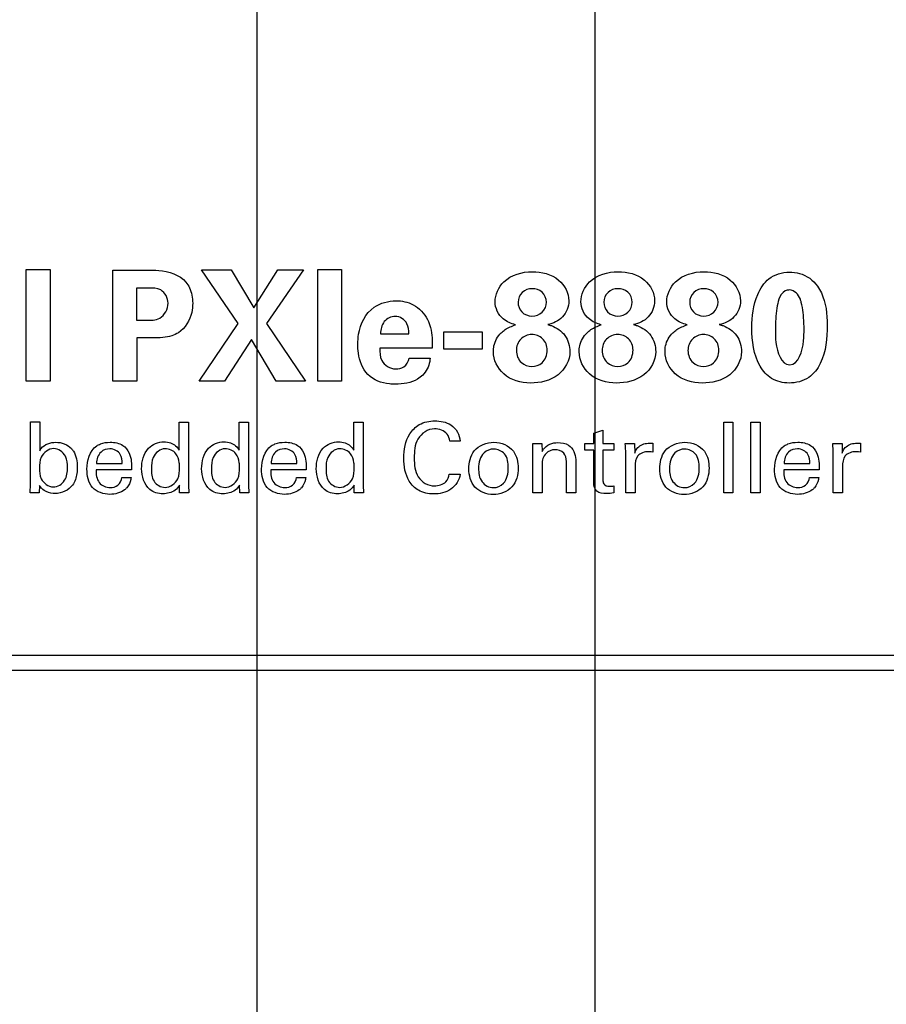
# Model space of a CAD drawing. Header units: inches. Extents: x 0.2 to 16.8, y 0.2 to 10.8.
# Tile 5 of 28: x 8.7 to 9.5, y 2.8 to 3.8. Entities that reach past the tile are written whole.
import ezdxf

# ---------------------------------------------------------------- set-up
doc = ezdxf.new("R2010")
doc.units = ezdxf.units.IN
doc.header["$LTSCALE"] = 0.935
doc.header["$MEASUREMENT"] = 0
doc.layers.get('0').update_dxf_attribs({"linetype": 'CONTINUOUS'})
doc.layers.add('DIMENSIONS', color=7, linetype='CONTINUOUS')
doc.styles.get("Standard").update_dxf_attribs({"font": 'txt', "width": 0.8})
doc.dimstyles.new('DIMSTYLE_1', dxfattribs={"dimtxt": 0.125, "dimasz": 0.18, "dimexe": 0.125, "dimexo": 0.0625, "dimgap": 0.09, "dimtad": 0, "dimtih": 1, "dimtoh": 1, "dimdec": 3, "dimzin": 4, "dimdsep": 46, "dimtxsty": 'STANDARD', "dimblk": '_FILLED', "dimblk1": '_FILLED', "dimblk2": '_FILLED', "dimcen": 0.09, "dimadec": 0, "dimazin": 0, "dimtp": 0.001, "dimtm": 0.001, "dimtfac": 1, "dimtdec": 3, "dimtofl": 0, "dimtmove": 0, "dimatfit": 3, "dimldrblk": '_FILLED', "dimfxl": 1, "dimtolj": 1, "dimtzin": 4, "dimarcsym": 0})

# ---------------------------------------------------------------- blocks, each defined once
blk = doc.blocks.new('*D0')
at = {"layer": 'DIMENSIONS', "color": 2, "linetype": 'CONTINUOUS'}
blk.add_line((8.68228, 4.04979), (11.47517, 4.04979), dxfattribs=at)
at = {"layer": 'DIMENSIONS', "color": 2, "linetype": 'CONTINUOUS', "insert": (11.53767, 4.11229), "char_height": 0.125, "width": 1.225, "attachment_point": 1, "line_spacing_factor": 0.9}
blk.add_mtext('.790{\\Ftxt.shx;\\W1.000000;\\H0.125000; }[20.08]', dxfattribs=at)
blk = doc.blocks.new('_FILLED')
at = {"color": 0, "linetype": 'BYBLOCK'}
blk.add_solid([(0, 0), (-1, 0.1736), (-1, -0.1736)], dxfattribs=at)
blk = doc.blocks.new('*D1')
at = {"layer": 'DIMENSIONS', "color": 2, "linetype": 'CONTINUOUS'}
blk.add_line((8.39478, 3.76229), (8.39478, 2.41735), dxfattribs=at)
at = {"layer": 'DIMENSIONS', "color": 2, "linetype": 'CONTINUOUS', "insert": (8.33228, 2.35485), "char_height": 0.125, "width": 1.325, "attachment_point": 3, "rotation": 90, "line_spacing_factor": 0.9}
blk.add_mtext('1.872{\\Ftxt.shx;\\W1.000000;\\H0.125000; }[47.54]', dxfattribs=at)
blk = doc.blocks.new('*D4')
at = {"layer": 'DIMENSIONS', "color": 2, "linetype": 'CONTINUOUS'}
blk.add_line((9.41805, 4.9798), (11.44045, 4.9798), dxfattribs=at)
at = {"layer": 'DIMENSIONS', "color": 2, "linetype": 'CONTINUOUS', "insert": (11.50295, 5.0423), "char_height": 0.125, "width": 1.225, "attachment_point": 1, "line_spacing_factor": 0.9}
blk.add_mtext('1.720{\\Ftxt.shx;\\W1.000000;\\H0.125000; }[43.7]', dxfattribs=at)
blk = doc.blocks.new('*D5')
at = {"layer": 'DIMENSIONS', "color": 2, "linetype": 'CONTINUOUS'}
blk.add_line((9.30238, 5.90125), (11.44045, 5.90125), dxfattribs=at)
at = {"layer": 'DIMENSIONS', "color": 2, "linetype": 'CONTINUOUS', "insert": (11.50295, 5.96375), "char_height": 0.125, "width": 1.225, "attachment_point": 1, "line_spacing_factor": 0.9}
blk.add_mtext('2.642{\\Ftxt.shx;\\W1.000000;\\H0.125000; }[67.1]', dxfattribs=at)
blk = doc.blocks.new('*D6')
at = {"layer": 'DIMENSIONS', "color": 2, "linetype": 'CONTINUOUS'}
blk.add_line((9.30188, 6.8002), (11.44045, 6.8002), dxfattribs=at)
at = {"layer": 'DIMENSIONS', "color": 2, "linetype": 'CONTINUOUS', "insert": (11.50295, 6.8627), "char_height": 0.125, "width": 1.325, "attachment_point": 1, "line_spacing_factor": 0.9}
blk.add_mtext('3.541{\\Ftxt.shx;\\W1.000000;\\H0.125000; }[89.94]', dxfattribs=at)
blk = doc.blocks.new('*D7')
at = {"layer": 'DIMENSIONS', "color": 2, "linetype": 'CONTINUOUS'}
blk.add_line((9.10228, 7.30884), (11.44045, 7.30884), dxfattribs=at)
at = {"layer": 'DIMENSIONS', "color": 2, "linetype": 'CONTINUOUS', "insert": (11.50295, 7.37134), "char_height": 0.125, "width": 1.425, "attachment_point": 1, "line_spacing_factor": 0.9}
blk.add_mtext('4.049{\\Ftxt.shx;\\W1.000000;\\H0.125000; }[102.86]', dxfattribs=at)
blk = doc.blocks.new('*D10')
at = {"layer": 'DIMENSIONS', "color": 2, "linetype": 'CONTINUOUS'}
blk.add_line((9.23052, 4.79227), (9.23052, 2.41735), dxfattribs=at)
at = {"layer": 'DIMENSIONS', "color": 2, "linetype": 'CONTINUOUS', "insert": (9.16802, 2.35485), "char_height": 0.125, "width": 1.325, "attachment_point": 3, "rotation": 90, "line_spacing_factor": 0.9}
blk.add_mtext('1.036{\\Ftxt.shx;\\W1.000000;\\H0.125000; }[26.31]', dxfattribs=at)
blk = doc.blocks.new('*D11')
at = {"layer": 'DIMENSIONS', "color": 2, "linetype": 'CONTINUOUS'}
blk.add_line((8.89588, 4.79227), (8.89588, 2.41735), dxfattribs=at)
at = {"layer": 'DIMENSIONS', "color": 2, "linetype": 'CONTINUOUS', "insert": (8.83338, 2.35485), "char_height": 0.125, "width": 1.325, "attachment_point": 3, "rotation": 90, "line_spacing_factor": 0.9}
blk.add_mtext('1.370{\\Ftxt.shx;\\W1.000000;\\H0.125000; }[34.81]', dxfattribs=at)
blk = doc.blocks.new('*D12')
at = {"layer": 'DIMENSIONS', "color": 2, "linetype": 'CONTINUOUS'}
for p, q in [((8.35848, 4.79227), (8.35848, 2.68882)), ((8.35848, 2.68882), (8.06544, 2.56417)), ((8.06544, 2.56417), (8.06544, 2.41735))]:
    blk.add_line(p, q, dxfattribs=at)
at = {"layer": 'DIMENSIONS', "color": 2, "linetype": 'CONTINUOUS', "insert": (8.00294, 2.35485), "char_height": 0.125, "width": 1.325, "attachment_point": 3, "rotation": 90, "line_spacing_factor": 0.9}
blk.add_mtext('1.908{\\Ftxt.shx;\\W1.000000;\\H0.125000; }[48.46]', dxfattribs=at)

msp = doc.modelspace()

# ---------------------------------------------------------------- linework, layer by layer
at = {"color": 40, "linetype": 'CONTINUOUS'}
for p, q in [((8.66755, 3.53193), (8.69123, 3.53193)), ((8.66755, 3.42115), (8.66755, 3.53193)), ((8.69123, 3.53193), (8.69123, 3.42115)), ((8.75328, 3.53132), (8.78736, 3.53132)), ((8.75328, 3.42115), (8.75328, 3.53132)), ((8.84131, 3.53162), (8.87049, 3.53162)), ((8.87753, 3.4783), (8.84131, 3.53162)), ((8.87049, 3.53162), (8.89281, 3.49403)), ((8.89281, 3.49403), (8.91664, 3.53162)), ((8.94201, 3.53162), (8.90564, 3.47845)), ((8.91664, 3.53162), (8.94201, 3.53162)), ((8.95624, 3.53193), (8.97992, 3.53193)), ((8.95624, 3.42115), (8.95624, 3.53193)), ((8.97992, 3.53193), (8.97992, 3.42115)), ((8.78858, 3.51344), (8.77666, 3.51344)), ((8.77666, 3.51344), (8.77666, 3.48165)), ((8.77666, 3.48165), (8.78614, 3.48165)), ((8.83872, 3.42115), (8.87753, 3.4783)), ((8.90564, 3.47845), (8.94415, 3.42115)), ((8.79332, 3.46408), (8.77727, 3.46408)), ((8.77727, 3.46408), (8.77727, 3.42115)), ((8.89051, 3.46271), (8.86408, 3.42115)), ((8.91512, 3.42115), (8.89051, 3.46271)), ((9.01844, 3.46821), (9.0464, 3.46821)), ((9.08126, 3.4702), (9.11915, 3.4702)), ((9.08126, 3.45294), (9.08126, 3.4702)), ((9.11915, 3.4702), (9.11915, 3.45294)), ((9.06947, 3.454), (9.01767, 3.454)), ((9.11915, 3.45294), (9.08126, 3.45294)), ((9.04686, 3.44407), (9.06748, 3.44407)), ((8.69123, 3.42115), (8.66755, 3.42115)), ((8.77727, 3.42115), (8.75328, 3.42115)), ((8.86408, 3.42115), (8.83872, 3.42115)), ((8.94415, 3.42115), (8.91512, 3.42115)), ((8.97992, 3.42115), (8.95624, 3.42115)), ((8.67179, 3.38095), (8.68093, 3.38095)), ((8.67179, 3.31947), (8.67179, 3.38095)), ((8.68093, 3.38095), (8.68093, 3.35244)), ((8.81914, 3.38085), (8.82828, 3.38085)), ((8.81914, 3.35293), (8.81914, 3.38085)), ((8.82828, 3.38085), (8.82828, 3.31849)), ((8.87856, 3.38085), (8.8877, 3.38085)), ((8.87856, 3.35293), (8.87856, 3.38085)), ((8.8877, 3.38085), (8.8877, 3.31849)), ((8.99206, 3.38085), (9.0012, 3.38085)), ((8.99206, 3.35293), (8.99206, 3.38085)), ((9.0012, 3.38085), (9.0012, 3.31849)), ((9.22954, 3.36995), (9.23859, 3.37288)), ((9.23859, 3.37288), (9.23859, 3.35974)), ((9.35821, 3.38085), (9.36736, 3.38085)), ((9.35821, 3.31072), (9.35821, 3.38085)), ((9.36736, 3.38085), (9.36736, 3.31072)), ((9.38525, 3.38085), (9.39439, 3.38085)), ((9.38525, 3.31072), (9.38525, 3.38085)), ((9.39439, 3.38085), (9.39439, 3.31072)), ((9.22954, 3.35974), (9.22954, 3.36995)), ((9.09738, 3.36198), (9.08698, 3.36198)), ((9.16915, 3.35955), (9.17829, 3.35955)), ((9.16925, 3.35391), (9.16915, 3.35955)), ((9.16925, 3.31072), (9.16925, 3.35391)), ((9.17829, 3.35955), (9.17839, 3.35167)), ((9.22089, 3.35974), (9.22954, 3.35974)), ((9.22089, 3.35303), (9.22089, 3.35974)), ((9.23859, 3.35974), (9.24949, 3.35974)), ((9.24949, 3.35974), (9.24949, 3.35303)), ((9.26076, 3.35955), (9.27, 3.35955)), ((9.27, 3.35955), (9.2702, 3.35011)), ((9.28819, 3.35994), (9.28819, 3.35099)), ((9.46616, 3.35955), (9.47541, 3.35955)), ((9.47541, 3.35955), (9.4756, 3.35011)), ((9.4936, 3.35994), (9.4936, 3.35099)), ((9.21176, 3.34389), (9.21176, 3.31072)), ((9.22954, 3.35303), (9.22089, 3.35303)), ((9.22954, 3.32044), (9.22954, 3.35303)), ((9.24949, 3.35303), (9.23859, 3.35303)), ((9.23859, 3.35303), (9.23859, 3.32375)), ((9.26125, 3.31072), (9.26125, 3.34962)), ((9.28644, 3.35138), (9.28382, 3.35147)), ((9.28819, 3.35099), (9.28644, 3.35138)), ((9.46665, 3.31072), (9.46665, 3.34962)), ((9.49185, 3.35138), (9.48922, 3.35147)), ((9.4936, 3.35099), (9.49185, 3.35138)), ((8.73714, 3.3399), (8.76253, 3.3399)), ((8.91007, 3.3399), (8.93545, 3.3399)), ((9.17839, 3.33883), (9.17839, 3.31072)), ((9.20242, 3.31072), (9.20242, 3.34175)), ((9.27049, 3.33669), (9.27049, 3.31072)), ((9.41803, 3.3399), (9.44341, 3.3399)), ((9.4759, 3.33669), (9.4759, 3.31072)), ((8.77187, 3.33348), (8.73675, 3.33348)), ((8.76224, 3.32599), (8.77138, 3.32599)), ((8.94479, 3.33348), (8.90967, 3.33348)), ((8.93516, 3.32599), (8.9443, 3.32599)), ((9.08649, 3.3292), (9.09719, 3.3292)), ((9.45275, 3.33348), (9.41764, 3.33348)), ((9.44312, 3.32599), (9.45227, 3.32599)), ((8.67159, 3.31072), (8.67179, 3.31947)), ((8.68064, 3.31811), (8.68044, 3.31072)), ((8.81952, 3.31072), (8.81933, 3.31849)), ((8.82828, 3.31849), (8.82867, 3.31072)), ((8.87894, 3.31072), (8.87876, 3.31849)), ((8.8877, 3.31849), (8.88809, 3.31072)), ((8.99244, 3.31072), (8.99225, 3.31849)), ((9.0012, 3.31849), (9.00159, 3.31072)), ((9.24949, 3.31772), (9.24949, 3.31062)), ((8.68044, 3.31072), (8.67159, 3.31072)), ((8.82867, 3.31072), (8.81952, 3.31072)), ((8.88809, 3.31072), (8.87894, 3.31072)), ((9.00159, 3.31072), (8.99244, 3.31072)), ((9.17839, 3.31072), (9.16925, 3.31072)), ((9.21176, 3.31072), (9.20242, 3.31072)), ((9.27049, 3.31072), (9.26125, 3.31072)), ((9.36736, 3.31072), (9.35821, 3.31072)), ((9.39439, 3.31072), (9.38525, 3.31072)), ((9.4759, 3.31072), (9.46665, 3.31072))]:
    msp.add_line(p, q, dxfattribs=at)
at = {"color": 7, "linetype": 'CONTINUOUS'}
for p, q in [((8.00178, 3.15013), (9.95728, 3.15013)), ((7.57328, 3.13513), (9.97228, 3.13513))]:
    msp.add_line(p, q, dxfattribs=at)
at = {"color": 40, "linetype": 'CONTINUOUS'}
for points, knots in [([(8.78736, 3.53132), (8.79116, 3.53132), (8.80454, 3.53136), (8.81944, 3.52677), (8.82571, 3.51925)], [0, 0, 0, 0, 0.279695, 1, 1, 1, 1]), ([(9.13184, 3.49984), (9.13184, 3.50704), (9.13995, 3.52469), (9.1587, 3.52964), (9.16867, 3.52964)], [0, 0, 0, 0, 0.419375, 1, 1, 1, 1]), ([(9.16867, 3.52964), (9.17779, 3.52964), (9.19594, 3.52574), (9.20488, 3.50843), (9.20488, 3.50076)], [0, 0, 0, 0, 0.543357, 1, 1, 1, 1]), ([(9.21682, 3.49984), (9.21682, 3.50704), (9.22492, 3.52469), (9.24368, 3.52964), (9.25364, 3.52964)], [0, 0, 0, 0, 0.419368, 1, 1, 1, 1]), ([(9.25364, 3.52964), (9.26277, 3.52964), (9.28091, 3.52574), (9.28985, 3.50843), (9.28985, 3.50076)], [0, 0, 0, 0, 0.543357, 1, 1, 1, 1]), ([(9.30179, 3.49984), (9.30179, 3.50704), (9.3099, 3.52469), (9.32865, 3.52964), (9.33861, 3.52964)], [0, 0, 0, 0, 0.419375, 1, 1, 1, 1]), ([(9.33861, 3.52964), (9.34774, 3.52964), (9.36589, 3.52574), (9.37483, 3.50843), (9.37483, 3.50076)], [0, 0, 0, 0, 0.543364, 1, 1, 1, 1]), ([(9.38615, 3.47417), (9.38615, 3.4853), (9.38824, 3.50318), (9.4019, 3.52507), (9.41619, 3.52933), (9.42328, 3.52933)], [0, 0, 0, 0, 0.452002, 0.711854, 1, 1, 1, 1]), ([(9.42328, 3.52933), (9.42668, 3.52933), (9.43735, 3.52808), (9.44707, 3.52132), (9.45109, 3.51527)], [0, 0, 0, 0, 0.318726, 1, 1, 1, 1]), ([(8.82571, 3.51925), (8.82707, 3.51759), (8.83113, 3.5114), (8.83244, 3.50381), (8.83244, 3.49862)], [0, 0, 0, 0, 0.292159, 1, 1, 1, 1]), ([(8.80799, 3.49847), (8.80799, 3.50345), (8.80273, 3.5138), (8.7927, 3.51344), (8.78858, 3.51344)], [0, 0, 0, 0, 0.547149, 1, 1, 1, 1]), ([(9.16852, 3.51283), (9.16503, 3.51283), (9.15755, 3.51048), (9.15461, 3.50304), (9.15461, 3.49954)], [0, 0, 0, 0, 0.498846, 1, 1, 1, 1]), ([(9.18272, 3.49954), (9.18272, 3.50315), (9.17953, 3.51069), (9.17197, 3.51283), (9.16852, 3.51283)], [0, 0, 0, 0, 0.51143, 1, 1, 1, 1]), ([(9.25349, 3.51283), (9.25, 3.51283), (9.24252, 3.51048), (9.23958, 3.50304), (9.23958, 3.49954)], [0, 0, 0, 0, 0.498871, 1, 1, 1, 1]), ([(9.2677, 3.49954), (9.2677, 3.50315), (9.2645, 3.51069), (9.25694, 3.51283), (9.25349, 3.51283)], [0, 0, 0, 0, 0.511514, 1, 1, 1, 1]), ([(9.33846, 3.51283), (9.33497, 3.51283), (9.3275, 3.51048), (9.32456, 3.50304), (9.32456, 3.49954)], [0, 0, 0, 0, 0.498743, 1, 1, 1, 1]), ([(9.35267, 3.49954), (9.35267, 3.50315), (9.34947, 3.51069), (9.34191, 3.51283), (9.33846, 3.51283)], [0, 0, 0, 0, 0.511393, 1, 1, 1, 1]), ([(9.42343, 3.51161), (9.42197, 3.51161), (9.41696, 3.51052), (9.41398, 3.5057), (9.41289, 3.50244)], [0, 0, 0, 0, 0.297966, 1, 1, 1, 1]), ([(9.43505, 3.49923), (9.43483, 3.5003), (9.43343, 3.50582), (9.42815, 3.51161), (9.42343, 3.51161)], [0, 0, 0, 0, 0.188448, 1, 1, 1, 1]), ([(9.45109, 3.51527), (9.45253, 3.51316), (9.45931, 3.50158), (9.46072, 3.48757), (9.46072, 3.47677)], [0, 0, 0, 0, 0.19081, 1, 1, 1, 1]), ([(9.03372, 3.50091), (9.03956, 3.50091), (9.05254, 3.49839), (9.0619, 3.48837), (9.06489, 3.48227)], [0, 0, 0, 0, 0.46247, 1, 1, 1, 1]), ([(9.15201, 3.47707), (9.14774, 3.47841), (9.13734, 3.48221), (9.13184, 3.49359), (9.13184, 3.49984)], [0, 0, 0, 0, 0.416841, 1, 1, 1, 1]), ([(9.20488, 3.50076), (9.20488, 3.49505), (9.20021, 3.48351), (9.18933, 3.47821), (9.18394, 3.47738)], [0, 0, 0, 0, 0.511281, 1, 1, 1, 1]), ([(9.23698, 3.47707), (9.23272, 3.47841), (9.22231, 3.48221), (9.21682, 3.49359), (9.21682, 3.49984)], [0, 0, 0, 0, 0.416822, 1, 1, 1, 1]), ([(9.28985, 3.50076), (9.28985, 3.49505), (9.28518, 3.48351), (9.27431, 3.47821), (9.26892, 3.47738)], [0, 0, 0, 0, 0.511265, 1, 1, 1, 1]), ([(9.32196, 3.47707), (9.31769, 3.47841), (9.30728, 3.48221), (9.30179, 3.49359), (9.30179, 3.49984)], [0, 0, 0, 0, 0.416898, 1, 1, 1, 1]), ([(9.37483, 3.50076), (9.37483, 3.49505), (9.37016, 3.48351), (9.35928, 3.47821), (9.35389, 3.47738)], [0, 0, 0, 0, 0.511271, 1, 1, 1, 1]), ([(9.41289, 3.50244), (9.41196, 3.49956), (9.40991, 3.48969), (9.40937, 3.47964), (9.40937, 3.47264)], [0, 0, 0, 0, 0.302466, 1, 1, 1, 1]), ([(8.78614, 3.48165), (8.79079, 3.48165), (8.80207, 3.48123), (8.80799, 3.49288), (8.80799, 3.49847)], [0, 0, 0, 0, 0.453989, 1, 1, 1, 1]), ([(8.83244, 3.49862), (8.83244, 3.49553), (8.83143, 3.48451), (8.82509, 3.47364), (8.81838, 3.46928)], [0, 0, 0, 0, 0.278133, 1, 1, 1, 1]), ([(8.99598, 3.45797), (8.99598, 3.46122), (8.99664, 3.47465), (9.00356, 3.48862), (9.01202, 3.49449)], [0, 0, 0, 0, 0.239919, 1, 1, 1, 1]), ([(9.15461, 3.49954), (9.15461, 3.49608), (9.1572, 3.48856), (9.16475, 3.48579), (9.16836, 3.48579)], [0, 0, 0, 0, 0.489478, 1, 1, 1, 1]), ([(9.16836, 3.48579), (9.17194, 3.48579), (9.17969, 3.48816), (9.18272, 3.49589), (9.18272, 3.49954)], [0, 0, 0, 0, 0.495394, 1, 1, 1, 1]), ([(9.23958, 3.49954), (9.23958, 3.49608), (9.24217, 3.48856), (9.24973, 3.48579), (9.25334, 3.48579)], [0, 0, 0, 0, 0.48947, 1, 1, 1, 1]), ([(9.25334, 3.48579), (9.25692, 3.48579), (9.26467, 3.48816), (9.2677, 3.49589), (9.2677, 3.49954)], [0, 0, 0, 0, 0.495394, 1, 1, 1, 1]), ([(9.32456, 3.49954), (9.32456, 3.49608), (9.32715, 3.48856), (9.3347, 3.48579), (9.33831, 3.48579)], [0, 0, 0, 0, 0.489494, 1, 1, 1, 1]), ([(9.33831, 3.48579), (9.34189, 3.48579), (9.34964, 3.48816), (9.35267, 3.49589), (9.35267, 3.49954)], [0, 0, 0, 0, 0.49541, 1, 1, 1, 1]), ([(9.4378, 3.47295), (9.4378, 3.47493), (9.4375, 3.48373), (9.43691, 3.49265), (9.43505, 3.49923)], [0, 0, 0, 0, 0.225185, 1, 1, 1, 1]), ([(9.03295, 3.48548), (9.02895, 3.48548), (9.02026, 3.48122), (9.01865, 3.4724), (9.01844, 3.46821)], [0, 0, 0, 0, 0.488698, 1, 1, 1, 1]), ([(9.0464, 3.46821), (9.0464, 3.47158), (9.04598, 3.47995), (9.03754, 3.48548), (9.03295, 3.48548)], [0, 0, 0, 0, 0.423577, 1, 1, 1, 1]), ([(9.06489, 3.48227), (9.06614, 3.47973), (9.06947, 3.47062), (9.06979, 3.46078), (9.06947, 3.454)], [0, 0, 0, 0, 0.294216, 1, 1, 1, 1]), ([(9.13795, 3.46913), (9.13914, 3.47028), (9.1433, 3.47381), (9.14845, 3.47584), (9.15201, 3.47707)], [0, 0, 0, 0, 0.305883, 1, 1, 1, 1]), ([(9.18394, 3.47738), (9.18518, 3.47702), (9.19176, 3.47522), (9.19784, 3.4709), (9.20106, 3.46638)], [0, 0, 0, 0, 0.187549, 1, 1, 1, 1]), ([(9.22293, 3.46913), (9.22412, 3.47028), (9.22828, 3.47381), (9.23343, 3.47584), (9.23698, 3.47707)], [0, 0, 0, 0, 0.305893, 1, 1, 1, 1]), ([(9.26892, 3.47738), (9.27015, 3.47702), (9.27673, 3.47522), (9.28281, 3.4709), (9.28604, 3.46638)], [0, 0, 0, 0, 0.187567, 1, 1, 1, 1]), ([(9.3079, 3.46913), (9.30909, 3.47028), (9.31325, 3.47381), (9.3184, 3.47584), (9.32196, 3.47707)], [0, 0, 0, 0, 0.305893, 1, 1, 1, 1]), ([(9.35389, 3.47738), (9.35513, 3.47702), (9.36171, 3.47522), (9.36779, 3.4709), (9.37101, 3.46638)], [0, 0, 0, 0, 0.187549, 1, 1, 1, 1]), ([(9.42298, 3.41947), (9.41702, 3.41947), (9.405, 3.42221), (9.38832, 3.44158), (9.38615, 3.46121), (9.38615, 3.47417)], [0, 0, 0, 0, 0.243634, 0.470359, 1, 1, 1, 1]), ([(9.40937, 3.47264), (9.40937, 3.46825), (9.40931, 3.45648), (9.41497, 3.4375), (9.42359, 3.4375)], [0, 0, 0, 0, 0.337603, 1, 1, 1, 1]), ([(9.46072, 3.47677), (9.46072, 3.46392), (9.45922, 3.44422), (9.44318, 3.42265), (9.42971, 3.41947), (9.42298, 3.41947)], [0, 0, 0, 0, 0.5022, 0.736954, 1, 1, 1, 1]), ([(9.42359, 3.4375), (9.43272, 3.4375), (9.43769, 3.45718), (9.4378, 3.46903), (9.4378, 3.47295)], [0, 0, 0, 0, 0.700051, 1, 1, 1, 1]), ([(8.81838, 3.46928), (8.81637, 3.46799), (8.80837, 3.46447), (8.79954, 3.46408), (8.79332, 3.46408)], [0, 0, 0, 0, 0.277557, 1, 1, 1, 1]), ([(9.13016, 3.45049), (9.13016, 3.45242), (9.13074, 3.45928), (9.13442, 3.46571), (9.13795, 3.46913)], [0, 0, 0, 0, 0.282087, 1, 1, 1, 1]), ([(9.1682, 3.46745), (9.16426, 3.46745), (9.1558, 3.46423), (9.15293, 3.45572), (9.15293, 3.45171)], [0, 0, 0, 0, 0.495638, 1, 1, 1, 1]), ([(9.18349, 3.45201), (9.18349, 3.45609), (9.1804, 3.46454), (9.17202, 3.46745), (9.1682, 3.46745)], [0, 0, 0, 0, 0.516557, 1, 1, 1, 1]), ([(9.21513, 3.45049), (9.21513, 3.45242), (9.21571, 3.45928), (9.21939, 3.46571), (9.22293, 3.46913)], [0, 0, 0, 0, 0.282094, 1, 1, 1, 1]), ([(9.25318, 3.46745), (9.24923, 3.46745), (9.24077, 3.46423), (9.2379, 3.45572), (9.2379, 3.45171)], [0, 0, 0, 0, 0.495624, 1, 1, 1, 1]), ([(9.26846, 3.45201), (9.26846, 3.45609), (9.26537, 3.46454), (9.25699, 3.46745), (9.25318, 3.46745)], [0, 0, 0, 0, 0.516557, 1, 1, 1, 1]), ([(9.30011, 3.45049), (9.30011, 3.45242), (9.30069, 3.45928), (9.30436, 3.46571), (9.3079, 3.46913)], [0, 0, 0, 0, 0.282094, 1, 1, 1, 1]), ([(9.33815, 3.46745), (9.33421, 3.46745), (9.32575, 3.46423), (9.32287, 3.45572), (9.32287, 3.45171)], [0, 0, 0, 0, 0.495638, 1, 1, 1, 1]), ([(9.35344, 3.45201), (9.35344, 3.45609), (9.35035, 3.46454), (9.34197, 3.46745), (9.33815, 3.46745)], [0, 0, 0, 0, 0.516557, 1, 1, 1, 1]), ([(9.0059, 3.42787), (9.00056, 3.43345), (8.9965, 3.44438), (8.99598, 3.455), (8.99598, 3.45797)], [0, 0, 0, 0, 0.722355, 1, 1, 1, 1]), ([(9.01767, 3.454), (9.01767, 3.44988), (9.01771, 3.43974), (9.02803, 3.43338), (9.03341, 3.43338)], [0, 0, 0, 0, 0.433599, 1, 1, 1, 1]), ([(9.15293, 3.45171), (9.15293, 3.44737), (9.1561, 3.43866), (9.16464, 3.43582), (9.16836, 3.43582)], [0, 0, 0, 0, 0.538016, 1, 1, 1, 1]), ([(9.16836, 3.43582), (9.1719, 3.43582), (9.18043, 3.43863), (9.18349, 3.44748), (9.18349, 3.45201)], [0, 0, 0, 0, 0.438549, 1, 1, 1, 1]), ([(9.2379, 3.45171), (9.2379, 3.44737), (9.24107, 3.43866), (9.24961, 3.43582), (9.25334, 3.43582)], [0, 0, 0, 0, 0.537933, 1, 1, 1, 1]), ([(9.25334, 3.43582), (9.25687, 3.43582), (9.26541, 3.43863), (9.26846, 3.44748), (9.26846, 3.45201)], [0, 0, 0, 0, 0.438538, 1, 1, 1, 1]), ([(9.32287, 3.45171), (9.32287, 3.44737), (9.32604, 3.43866), (9.33459, 3.43582), (9.33831, 3.43582)], [0, 0, 0, 0, 0.537942, 1, 1, 1, 1]), ([(9.33831, 3.43582), (9.34185, 3.43582), (9.35038, 3.43863), (9.35344, 3.44748), (9.35344, 3.45201)], [0, 0, 0, 0, 0.438564, 1, 1, 1, 1]), ([(9.03341, 3.43338), (9.03619, 3.43338), (9.04277, 3.43464), (9.04604, 3.4408), (9.04686, 3.44407)], [0, 0, 0, 0, 0.451172, 1, 1, 1, 1]), ([(9.06748, 3.44407), (9.06739, 3.44298), (9.06676, 3.43685), (9.06366, 3.43093), (9.06015, 3.42726)], [0, 0, 0, 0, 0.176919, 1, 1, 1, 1]), ([(9.16684, 3.41947), (9.1575, 3.41947), (9.13886, 3.42446), (9.13016, 3.44243), (9.13016, 3.45049)], [0, 0, 0, 0, 0.536529, 1, 1, 1, 1]), ([(9.20595, 3.45049), (9.20595, 3.44193), (9.19574, 3.42335), (9.17637, 3.41947), (9.16684, 3.41947)], [0, 0, 0, 0, 0.473016, 1, 1, 1, 1]), ([(9.25181, 3.41947), (9.24248, 3.41947), (9.22383, 3.42446), (9.21513, 3.44243), (9.21513, 3.45049)], [0, 0, 0, 0, 0.536527, 1, 1, 1, 1]), ([(9.29093, 3.45049), (9.29093, 3.44193), (9.28071, 3.42335), (9.26134, 3.41947), (9.25181, 3.41947)], [0, 0, 0, 0, 0.473009, 1, 1, 1, 1]), ([(9.33678, 3.41947), (9.32745, 3.41947), (9.30881, 3.42446), (9.30011, 3.44243), (9.30011, 3.45049)], [0, 0, 0, 0, 0.536527, 1, 1, 1, 1]), ([(9.3759, 3.45049), (9.3759, 3.44193), (9.36569, 3.42335), (9.34632, 3.41947), (9.33678, 3.41947)], [0, 0, 0, 0, 0.473016, 1, 1, 1, 1]), ([(9.03311, 3.41825), (9.03114, 3.41825), (9.02151, 3.41873), (9.01129, 3.42229), (9.0059, 3.42787)], [0, 0, 0, 0, 0.202101, 1, 1, 1, 1]), ([(9.06015, 3.42726), (9.05869, 3.42572), (9.05086, 3.41983), (9.04064, 3.41825), (9.03311, 3.41825)], [0, 0, 0, 0, 0.219869, 1, 1, 1, 1]), ([(9.04145, 3.34505), (9.04145, 3.35329), (9.04381, 3.36663), (9.05685, 3.37999), (9.06693, 3.38192), (9.07219, 3.38192)], [0, 0, 0, 0, 0.460701, 0.70585, 1, 1, 1, 1]), ([(9.0718, 3.37414), (9.0654, 3.37414), (9.05233, 3.36519), (9.05186, 3.35156), (9.05186, 3.34515)], [0, 0, 0, 0, 0.499808, 1, 1, 1, 1]), ([(9.08698, 3.36198), (9.08658, 3.36444), (9.08448, 3.37164), (9.07632, 3.37414), (9.0718, 3.37414)], [0, 0, 0, 0, 0.356015, 1, 1, 1, 1]), ([(9.07219, 3.38192), (9.07764, 3.38192), (9.09001, 3.38001), (9.0969, 3.36812), (9.09738, 3.36198)], [0, 0, 0, 0, 0.469101, 1, 1, 1, 1]), ([(8.69474, 3.35459), (8.68976, 3.35459), (8.68099, 3.34775), (8.68074, 3.33881), (8.68074, 3.33513)], [0, 0, 0, 0, 0.575293, 1, 1, 1, 1]), ([(8.68093, 3.35244), (8.68137, 3.35322), (8.68461, 3.35848), (8.69164, 3.36081), (8.69688, 3.36081)], [0, 0, 0, 0, 0.14599, 1, 1, 1, 1]), ([(8.70846, 3.33562), (8.70846, 3.33945), (8.708, 3.34829), (8.69939, 3.35459), (8.69474, 3.35459)], [0, 0, 0, 0, 0.452107, 1, 1, 1, 1]), ([(8.71235, 3.35459), (8.71305, 3.35378), (8.71702, 3.3486), (8.71809, 3.34163), (8.71809, 3.3362)], [0, 0, 0, 0, 0.164207, 1, 1, 1, 1]), ([(8.75047, 3.35429), (8.74735, 3.35429), (8.73968, 3.35189), (8.73721, 3.34394), (8.73714, 3.3399)], [0, 0, 0, 0, 0.435714, 1, 1, 1, 1]), ([(8.73734, 3.35721), (8.73846, 3.35801), (8.74263, 3.36019), (8.74739, 3.36081), (8.75066, 3.36081)], [0, 0, 0, 0, 0.297216, 1, 1, 1, 1]), ([(8.76253, 3.3399), (8.76259, 3.34294), (8.76211, 3.35049), (8.75435, 3.35429), (8.75047, 3.35429)], [0, 0, 0, 0, 0.439154, 1, 1, 1, 1]), ([(8.75066, 3.36081), (8.75498, 3.36081), (8.76312, 3.35946), (8.77188, 3.34846), (8.77201, 3.33908), (8.77187, 3.33348)], [0, 0, 0, 0, 0.327329, 0.575285, 1, 1, 1, 1]), ([(8.78188, 3.33455), (8.78188, 3.34167), (8.78492, 3.35586), (8.79842, 3.3612), (8.80396, 3.3612)], [0, 0, 0, 0, 0.562797, 1, 1, 1, 1]), ([(8.80503, 3.35439), (8.80019, 3.35439), (8.79172, 3.34734), (8.7916, 3.33855), (8.7916, 3.33484)], [0, 0, 0, 0, 0.565805, 1, 1, 1, 1]), ([(8.80396, 3.3612), (8.8062, 3.3612), (8.81227, 3.36056), (8.81728, 3.35618), (8.81914, 3.35293)], [0, 0, 0, 0, 0.374615, 1, 1, 1, 1]), ([(8.8413, 3.33455), (8.8413, 3.34167), (8.84434, 3.35586), (8.85784, 3.3612), (8.86338, 3.3612)], [0, 0, 0, 0, 0.562842, 1, 1, 1, 1]), ([(8.86445, 3.35439), (8.85961, 3.35439), (8.85115, 3.34734), (8.85103, 3.33855), (8.85103, 3.33484)], [0, 0, 0, 0, 0.565725, 1, 1, 1, 1]), ([(8.86338, 3.3612), (8.86562, 3.3612), (8.87169, 3.36056), (8.8767, 3.35618), (8.87856, 3.35293)], [0, 0, 0, 0, 0.374644, 1, 1, 1, 1]), ([(8.92339, 3.35429), (8.92027, 3.35429), (8.9126, 3.35189), (8.91014, 3.34394), (8.91007, 3.3399)], [0, 0, 0, 0, 0.435877, 1, 1, 1, 1]), ([(8.91026, 3.35721), (8.91138, 3.35801), (8.91555, 3.36019), (8.92031, 3.36081), (8.92358, 3.36081)], [0, 0, 0, 0, 0.297216, 1, 1, 1, 1]), ([(8.93545, 3.3399), (8.93552, 3.34294), (8.93503, 3.35049), (8.92727, 3.35429), (8.92339, 3.35429)], [0, 0, 0, 0, 0.439201, 1, 1, 1, 1]), ([(8.92358, 3.36081), (8.9279, 3.36081), (8.93604, 3.35946), (8.9448, 3.34846), (8.94493, 3.33908), (8.94479, 3.33348)], [0, 0, 0, 0, 0.327331, 0.575286, 1, 1, 1, 1]), ([(8.9548, 3.33455), (8.9548, 3.34167), (8.95784, 3.35586), (8.97134, 3.3612), (8.97688, 3.3612)], [0, 0, 0, 0, 0.562835, 1, 1, 1, 1]), ([(8.97795, 3.35439), (8.97311, 3.35439), (8.96464, 3.34734), (8.96452, 3.33855), (8.96452, 3.33484)], [0, 0, 0, 0, 0.565805, 1, 1, 1, 1]), ([(8.97688, 3.3612), (8.97912, 3.3612), (8.98519, 3.36056), (8.9902, 3.35618), (8.99206, 3.35293)], [0, 0, 0, 0, 0.374615, 1, 1, 1, 1]), ([(9.10594, 3.33455), (9.10594, 3.34068), (9.10882, 3.35519), (9.1236, 3.36081), (9.13074, 3.36081)], [0, 0, 0, 0, 0.462549, 1, 1, 1, 1]), ([(9.13074, 3.3541), (9.12723, 3.3541), (9.11783, 3.35065), (9.11546, 3.34052), (9.11546, 3.33513)], [0, 0, 0, 0, 0.394269, 1, 1, 1, 1]), ([(9.13074, 3.36081), (9.13783, 3.36081), (9.15213, 3.35492), (9.15467, 3.34098), (9.15467, 3.33523)], [0, 0, 0, 0, 0.552233, 1, 1, 1, 1]), ([(9.14494, 3.33552), (9.14494, 3.34032), (9.14366, 3.34994), (9.13452, 3.3541), (9.13074, 3.3541)], [0, 0, 0, 0, 0.558997, 1, 1, 1, 1]), ([(9.17839, 3.35167), (9.1788, 3.35244), (9.1818, 3.35781), (9.18879, 3.36052), (9.19405, 3.36052)], [0, 0, 0, 0, 0.142163, 1, 1, 1, 1]), ([(9.19113, 3.35342), (9.18795, 3.35342), (9.18043, 3.35052), (9.17839, 3.34271), (9.17839, 3.33883)], [0, 0, 0, 0, 0.450686, 1, 1, 1, 1]), ([(9.19405, 3.36052), (9.19766, 3.36052), (9.20704, 3.35887), (9.21176, 3.34912), (9.21176, 3.34389)], [0, 0, 0, 0, 0.408557, 1, 1, 1, 1]), ([(9.2702, 3.35011), (9.27059, 3.35164), (9.27276, 3.35661), (9.27822, 3.35922), (9.28187, 3.35974)], [0, 0, 0, 0, 0.299765, 1, 1, 1, 1]), ([(9.29499, 3.33455), (9.29499, 3.34068), (9.29788, 3.35519), (9.31267, 3.36081), (9.3198, 3.36081)], [0, 0, 0, 0, 0.462488, 1, 1, 1, 1]), ([(9.3198, 3.3541), (9.3163, 3.3541), (9.3069, 3.35065), (9.30453, 3.34052), (9.30453, 3.33513)], [0, 0, 0, 0, 0.394338, 1, 1, 1, 1]), ([(9.3198, 3.36081), (9.32689, 3.36081), (9.34119, 3.35492), (9.34373, 3.34098), (9.34373, 3.33523)], [0, 0, 0, 0, 0.552173, 1, 1, 1, 1]), ([(9.334, 3.33552), (9.334, 3.34032), (9.33272, 3.34994), (9.32358, 3.3541), (9.3198, 3.3541)], [0, 0, 0, 0, 0.559113, 1, 1, 1, 1]), ([(9.43135, 3.35429), (9.42823, 3.35429), (9.42057, 3.35189), (9.4181, 3.34394), (9.41803, 3.3399)], [0, 0, 0, 0, 0.435894, 1, 1, 1, 1]), ([(9.41822, 3.35721), (9.41935, 3.35801), (9.42351, 3.36019), (9.42828, 3.36081), (9.43155, 3.36081)], [0, 0, 0, 0, 0.297157, 1, 1, 1, 1]), ([(9.44341, 3.3399), (9.44348, 3.34294), (9.443, 3.35049), (9.43524, 3.35429), (9.43135, 3.35429)], [0, 0, 0, 0, 0.439148, 1, 1, 1, 1]), ([(9.43155, 3.36081), (9.43587, 3.36081), (9.444, 3.35946), (9.45276, 3.34846), (9.45289, 3.33908), (9.45275, 3.33348)], [0, 0, 0, 0, 0.327275, 0.57523, 1, 1, 1, 1]), ([(9.4756, 3.35011), (9.476, 3.35164), (9.47816, 3.35661), (9.48363, 3.35922), (9.48728, 3.35974)], [0, 0, 0, 0, 0.299787, 1, 1, 1, 1]), ([(8.81943, 3.33581), (8.81943, 3.3374), (8.81922, 3.34213), (8.81768, 3.34693), (8.81573, 3.34943)], [0, 0, 0, 0, 0.334076, 1, 1, 1, 1]), ([(8.87885, 3.33581), (8.87885, 3.3374), (8.87864, 3.34213), (8.8771, 3.34693), (8.87515, 3.34943)], [0, 0, 0, 0, 0.334076, 1, 1, 1, 1]), ([(8.99235, 3.33581), (8.99235, 3.3374), (8.99214, 3.34213), (8.99059, 3.34693), (8.98865, 3.34943)], [0, 0, 0, 0, 0.334065, 1, 1, 1, 1]), ([(9.07093, 3.30964), (9.06578, 3.30964), (9.05595, 3.3115), (9.04351, 3.32451), (9.04145, 3.33723), (9.04145, 3.34505)], [0, 0, 0, 0, 0.299503, 0.545479, 1, 1, 1, 1]), ([(9.05186, 3.34515), (9.05186, 3.33878), (9.05244, 3.32517), (9.06564, 3.31762), (9.07171, 3.31762)], [0, 0, 0, 0, 0.51231, 1, 1, 1, 1]), ([(9.28382, 3.35147), (9.27998, 3.35147), (9.27126, 3.34889), (9.27049, 3.34031), (9.27049, 3.33669)], [0, 0, 0, 0, 0.515155, 1, 1, 1, 1]), ([(9.48922, 3.35147), (9.48538, 3.35147), (9.47667, 3.34889), (9.4759, 3.34031), (9.4759, 3.33669)], [0, 0, 0, 0, 0.515169, 1, 1, 1, 1]), ([(8.68074, 3.33513), (8.68074, 3.3316), (8.68097, 3.32295), (8.68956, 3.31665), (8.69435, 3.31665)], [0, 0, 0, 0, 0.424, 1, 1, 1, 1]), ([(8.69435, 3.31665), (8.69869, 3.31665), (8.70761, 3.32215), (8.70846, 3.33136), (8.70846, 3.33562)], [0, 0, 0, 0, 0.504451, 1, 1, 1, 1]), ([(8.71809, 3.3362), (8.71809, 3.33409), (8.71779, 3.32794), (8.71589, 3.32166), (8.71342, 3.3184)], [0, 0, 0, 0, 0.340079, 1, 1, 1, 1]), ([(8.75037, 3.30926), (8.74425, 3.30926), (8.73023, 3.31373), (8.72771, 3.32788), (8.72771, 3.33425)], [0, 0, 0, 0, 0.489801, 1, 1, 1, 1]), ([(8.80289, 3.30975), (8.79833, 3.30975), (8.78571, 3.31356), (8.78188, 3.32723), (8.78188, 3.33455)], [0, 0, 0, 0, 0.383662, 1, 1, 1, 1]), ([(8.7916, 3.33484), (8.7916, 3.33056), (8.79188, 3.32134), (8.80087, 3.31616), (8.80503, 3.31616)], [0, 0, 0, 0, 0.506641, 1, 1, 1, 1]), ([(8.80503, 3.31616), (8.81008, 3.31616), (8.81927, 3.32277), (8.81943, 3.33202), (8.81943, 3.33581)], [0, 0, 0, 0, 0.570661, 1, 1, 1, 1]), ([(8.86231, 3.30975), (8.85775, 3.30975), (8.84513, 3.31356), (8.8413, 3.32723), (8.8413, 3.33455)], [0, 0, 0, 0, 0.383681, 1, 1, 1, 1]), ([(8.85103, 3.33484), (8.85103, 3.33056), (8.85131, 3.32134), (8.86029, 3.31616), (8.86445, 3.31616)], [0, 0, 0, 0, 0.506732, 1, 1, 1, 1]), ([(8.86445, 3.31616), (8.8695, 3.31616), (8.8787, 3.32277), (8.87885, 3.33202), (8.87885, 3.33581)], [0, 0, 0, 0, 0.570645, 1, 1, 1, 1]), ([(8.92329, 3.30926), (8.91717, 3.30926), (8.90315, 3.31373), (8.90063, 3.32788), (8.90063, 3.33425)], [0, 0, 0, 0, 0.48981, 1, 1, 1, 1]), ([(8.97581, 3.30975), (8.97125, 3.30975), (8.95863, 3.31356), (8.9548, 3.32723), (8.9548, 3.33455)], [0, 0, 0, 0, 0.38367, 1, 1, 1, 1]), ([(8.96452, 3.33484), (8.96452, 3.33056), (8.9648, 3.32134), (8.97378, 3.31616), (8.97795, 3.31616)], [0, 0, 0, 0, 0.506641, 1, 1, 1, 1]), ([(8.97795, 3.31616), (8.983, 3.31616), (8.99219, 3.32277), (8.99235, 3.33202), (8.99235, 3.33581)], [0, 0, 0, 0, 0.570661, 1, 1, 1, 1]), ([(9.12996, 3.30906), (9.12346, 3.30906), (9.1093, 3.31403), (9.10594, 3.32819), (9.10594, 3.33455)], [0, 0, 0, 0, 0.505961, 1, 1, 1, 1]), ([(9.11546, 3.33513), (9.11546, 3.33052), (9.11666, 3.32091), (9.12592, 3.31587), (9.13015, 3.31587)], [0, 0, 0, 0, 0.521406, 1, 1, 1, 1]), ([(9.15467, 3.33523), (9.15467, 3.32875), (9.15112, 3.31431), (9.13667, 3.30906), (9.12996, 3.30906)], [0, 0, 0, 0, 0.491246, 1, 1, 1, 1]), ([(9.13015, 3.31587), (9.13378, 3.31587), (9.14321, 3.32), (9.14494, 3.33017), (9.14494, 3.33552)], [0, 0, 0, 0, 0.403738, 1, 1, 1, 1]), ([(9.31902, 3.30906), (9.31252, 3.30906), (9.29836, 3.31403), (9.29499, 3.32819), (9.29499, 3.33455)], [0, 0, 0, 0, 0.505961, 1, 1, 1, 1]), ([(9.30453, 3.33513), (9.30453, 3.33052), (9.30573, 3.32091), (9.31499, 3.31587), (9.31922, 3.31587)], [0, 0, 0, 0, 0.521349, 1, 1, 1, 1]), ([(9.34373, 3.33523), (9.34373, 3.32875), (9.34018, 3.31431), (9.32573, 3.30906), (9.31902, 3.30906)], [0, 0, 0, 0, 0.491206, 1, 1, 1, 1]), ([(9.31922, 3.31587), (9.32284, 3.31587), (9.33227, 3.32), (9.334, 3.33017), (9.334, 3.33552)], [0, 0, 0, 0, 0.403618, 1, 1, 1, 1]), ([(9.43125, 3.30926), (9.42513, 3.30926), (9.41112, 3.31373), (9.40859, 3.32788), (9.40859, 3.33425)], [0, 0, 0, 0, 0.489801, 1, 1, 1, 1]), ([(8.73675, 3.33348), (8.73667, 3.32915), (8.73769, 3.31981), (8.74678, 3.31587), (8.75076, 3.31587)], [0, 0, 0, 0, 0.521016, 1, 1, 1, 1]), ([(8.75076, 3.31587), (8.75345, 3.31587), (8.75945, 3.31733), (8.76192, 3.32315), (8.76224, 3.32599)], [0, 0, 0, 0, 0.483959, 1, 1, 1, 1]), ([(8.77138, 3.32599), (8.7713, 3.32529), (8.77089, 3.32162), (8.76924, 3.31798), (8.7672, 3.31578)], [0, 0, 0, 0, 0.189712, 1, 1, 1, 1]), ([(8.90967, 3.33348), (8.90959, 3.32915), (8.91061, 3.31981), (8.9197, 3.31587), (8.92368, 3.31587)], [0, 0, 0, 0, 0.521016, 1, 1, 1, 1]), ([(8.92368, 3.31587), (8.92637, 3.31587), (8.93238, 3.31733), (8.93484, 3.32315), (8.93516, 3.32599)], [0, 0, 0, 0, 0.484069, 1, 1, 1, 1]), ([(8.9443, 3.32599), (8.94422, 3.32529), (8.94381, 3.32162), (8.94216, 3.31798), (8.94012, 3.31578)], [0, 0, 0, 0, 0.189712, 1, 1, 1, 1]), ([(9.09719, 3.3292), (9.09658, 3.32338), (9.08927, 3.3119), (9.07683, 3.30964), (9.07093, 3.30964)], [0, 0, 0, 0, 0.497409, 1, 1, 1, 1]), ([(9.41764, 3.33348), (9.41755, 3.32915), (9.41858, 3.31981), (9.42767, 3.31587), (9.43165, 3.31587)], [0, 0, 0, 0, 0.521065, 1, 1, 1, 1]), ([(9.43165, 3.31587), (9.43433, 3.31587), (9.44034, 3.31732), (9.44281, 3.32315), (9.44312, 3.32599)], [0, 0, 0, 0, 0.484168, 1, 1, 1, 1]), ([(9.45227, 3.32599), (9.45218, 3.32529), (9.45177, 3.32162), (9.45012, 3.31798), (9.44809, 3.31578)], [0, 0, 0, 0, 0.189689, 1, 1, 1, 1]), ([(8.7672, 3.31578), (8.76655, 3.31503), (8.7621, 3.3108), (8.75549, 3.30926), (8.75037, 3.30926)], [0, 0, 0, 0, 0.162122, 1, 1, 1, 1]), ([(8.94012, 3.31578), (8.93947, 3.31503), (8.93502, 3.3108), (8.92841, 3.30926), (8.92329, 3.30926)], [0, 0, 0, 0, 0.162122, 1, 1, 1, 1]), ([(9.2419, 3.31004), (9.23871, 3.31004), (9.23146, 3.31037), (9.22954, 3.31753), (9.22954, 3.32044)], [0, 0, 0, 0, 0.522846, 1, 1, 1, 1]), ([(9.23859, 3.32375), (9.23859, 3.32233), (9.23874, 3.31839), (9.24305, 3.31723), (9.24511, 3.31723)], [0, 0, 0, 0, 0.408051, 1, 1, 1, 1]), ([(9.44809, 3.31578), (9.44743, 3.31503), (9.44299, 3.3108), (9.43637, 3.30926), (9.43125, 3.30926)], [0, 0, 0, 0, 0.162111, 1, 1, 1, 1]), ([(8.6963, 3.31004), (8.6956, 3.31004), (8.69181, 3.31018), (8.68797, 3.31142), (8.6854, 3.31315)], [0, 0, 0, 0, 0.184157, 1, 1, 1, 1])]:
    msp.add_open_spline(points, degree=3, knots=knots, dxfattribs=at)
for points in [[(9.01202, 3.49449), (9.01829, 3.49868), (9.02618, 3.50091), (9.03372, 3.50091)], [(9.20106, 3.46638), (9.20425, 3.46185), (9.20595, 3.45603), (9.20595, 3.45049)], [(9.28604, 3.46638), (9.28923, 3.46185), (9.29093, 3.45603), (9.29093, 3.45049)], [(9.37101, 3.46638), (9.3742, 3.46185), (9.3759, 3.45603), (9.3759, 3.45049)], [(8.69688, 3.36081), (8.70244, 3.36081), (8.70867, 3.35875), (8.71235, 3.35459)], [(8.72771, 3.33425), (8.72771, 3.34255), (8.73053, 3.35247), (8.73734, 3.35721)], [(8.81573, 3.34943), (8.81334, 3.35255), (8.80896, 3.35439), (8.80503, 3.35439)], [(8.87515, 3.34943), (8.87276, 3.35255), (8.86838, 3.35439), (8.86445, 3.35439)], [(8.90063, 3.33425), (8.90063, 3.34255), (8.90345, 3.35247), (8.91026, 3.35721)], [(8.98865, 3.34943), (8.98625, 3.35255), (8.98188, 3.35439), (8.97795, 3.35439)], [(9.19979, 3.35011), (9.19756, 3.35225), (9.19422, 3.35342), (9.19113, 3.35342)], [(9.26125, 3.34962), (9.26125, 3.35294), (9.26106, 3.35625), (9.26076, 3.35955)], [(9.28187, 3.35974), (9.28396, 3.36004), (9.28609, 3.36007), (9.28819, 3.35994)], [(9.40859, 3.33425), (9.40859, 3.34255), (9.41141, 3.35247), (9.41822, 3.35721)], [(9.46665, 3.34962), (9.46665, 3.35294), (9.46646, 3.35625), (9.46616, 3.35955)], [(9.48728, 3.35974), (9.48936, 3.36004), (9.49149, 3.36007), (9.4936, 3.35994)], [(9.20242, 3.34175), (9.20242, 3.34467), (9.20186, 3.34804), (9.19979, 3.35011)], [(9.08309, 3.3218), (9.08493, 3.32379), (9.08602, 3.32652), (9.08649, 3.3292)], [(8.6854, 3.31315), (8.68351, 3.31444), (8.68191, 3.3162), (8.68064, 3.31811)], [(8.71342, 3.3184), (8.70977, 3.3132), (8.70265, 3.31004), (8.6963, 3.31004)], [(8.81933, 3.31849), (8.81821, 3.31654), (8.81681, 3.31462), (8.81495, 3.31334)], [(8.87876, 3.31849), (8.87763, 3.31654), (8.87623, 3.31462), (8.87437, 3.31334)], [(8.99225, 3.31849), (8.99113, 3.31654), (8.98973, 3.31462), (8.98787, 3.31334)], [(9.07171, 3.31762), (9.07575, 3.31762), (9.08027, 3.3189), (9.08309, 3.3218)], [(9.24511, 3.31723), (9.24658, 3.31723), (9.24806, 3.31736), (9.24949, 3.31772)], [(8.81495, 3.31334), (8.81149, 3.31098), (8.80708, 3.30975), (8.80289, 3.30975)], [(8.87437, 3.31334), (8.87091, 3.31098), (8.86651, 3.30975), (8.86231, 3.30975)], [(8.98787, 3.31334), (8.98441, 3.31098), (8.98, 3.30975), (8.97581, 3.30975)], [(9.24949, 3.31062), (9.24699, 3.31018), (9.24444, 3.31004), (9.2419, 3.31004)]]:
    msp.add_open_spline(points, degree=3, dxfattribs=at)

# ---------------------------------------------------------------- dimensions: what is measured, and where the dimension line sits
at = {"layer": 'DIMENSIONS', "color": 2, "linetype": 'CONTINUOUS'}
for feature_location, offset, dtype, origin, picture, middle in [((9.10228, 7.30884), (2.33817, 0), 0, (9.03978, 3.25942), '*D7', (12.21545, 7.30884)), ((9.30188, 6.8002), (2.13857, 0), 0, (9.23938, 3.25942), '*D6', (12.16545, 6.8002)), ((9.30238, 5.90125), (2.13807, 0), 0, (9.23988, 3.25942), '*D5', (12.11545, 5.90125)), ((9.41805, 4.9798), (2.0224, 0), 0, (9.35555, 3.25942), '*D4', (12.11545, 4.9798)), ((8.3584760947, 4.7922702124), (-0.2930331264, -2.3749183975), 0, (10.2662753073, 4.8547702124), '*D12', (8.0654429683, 1.6923518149)), ((8.89588, 4.79227), (0, -2.37492), 1, (10.26628, 4.85477), '*D11', (8.89588, 1.69235)), ((9.23052, 4.79227), (0, -2.37492), 1, (10.26628, 4.85477), '*D10', (9.23052, 1.69235)), ((8.68228, 4.04979), (2.79289, 0), 0, (10.41578, 3.25942), '*D0', (12.15017, 4.04979)), ((8.3947753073, 3.7622930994), (0, -1.3449412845), 1, (10.2662753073, 3.1099145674), '*D1', (8.3947753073, 1.6923518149))]:
    dim = msp.add_ordinate_dim(feature_location=feature_location, offset=offset, dtype=dtype, origin=origin, dimstyle='DIMSTYLE_1', override={"dimtad": 1, "dimtih": 0, "dimtoh": 0}, dxfattribs=at)
    dim.commit()
    dim.dimension.update_dxf_attribs({"geometry": picture, "text_midpoint": middle})

doc.saveas('drawing.dxf')
